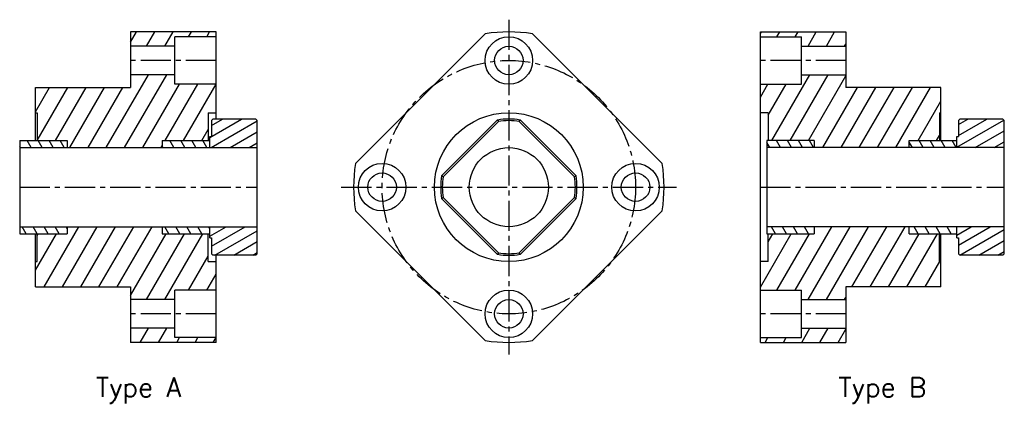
# Model space of a CAD drawing. Extents: x -154 to 156, y -69 to 53.
import ezdxf

# ---------------------------------------------------------------- set-up
doc = ezdxf.new("R2010")
doc.units = 0
doc.header["$MEASUREMENT"] = 0
doc.linetypes.add('CENTER2', pattern=[28.575, 19.05, -3.175, 3.175, -3.175])
doc.layers.get('0').update_dxf_attribs({"linetype": 'CONTINUOUS'})
doc.styles.add('SIMPLEX', font='simplex.shx', dxfattribs={"bigfont": 'chineset.shx'})
pattern_1 = [(60, (-156.4, 2e-13), (-4.33013, 2.5), [])]
pattern_2 = [(120, (-156.4, 2e-13), (-2.598076, -1.5), [])]
pattern_3 = [(30, (-156.4, 2e-13), (-1.5, 2.598076), [])]
pattern_4 = [(60, (154.4, 1e-12), (-4.33013, 2.5), [])]
pattern_5 = [(120, (154.4, 1e-12), (-2.598076, -1.5), [])]
pattern_6 = [(30, (154.4, 1e-12), (-1.5, 2.59808), [])]

# ---------------------------------------------------------------- blocks, each defined once
blk = doc.blocks.new('frount')
at = {"color": 4, "linetype": 'CENTER2', "ltscale": 0.5}
for p, q in [((0, 52.88), (0, -52.88)), ((-52.88, 0), (52.88, 0))]:
    blk.add_line(p, q, dxfattribs=at)
at = {"linetype": 'Continuous'}
for p, q in [((-3.54, 21.21), (-21.21, 3.54)), ((-3.3, 20.74), (-20.74, 3.3)), ((-3.54, 21.21), (-3.3, 20.74)), ((3.3, 20.74), (3.54, 21.21)), ((20.74, 3.3), (3.3, 20.74)), ((21.21, 3.54), (3.54, 21.21)), ((-20.74, 3.3), (-21.21, 3.54)), ((21.21, 3.54), (20.74, 3.3)), ((-21.21, -3.54), (-20.74, -3.3)), ((-21.21, -3.54), (-3.54, -21.21)), ((-20.74, -3.3), (-3.3, -20.74)), ((3.3, -20.74), (20.74, -3.3)), ((3.54, -21.21), (21.21, -3.54)), ((20.74, -3.3), (21.21, -3.54)), ((-3.3, -20.74), (-3.54, -21.21)), ((3.54, -21.21), (3.3, -20.74))]:
    blk.add_line(p, q, dxfattribs=at)
for points in [[(-7.43, 48.43), (-48.43, 7.43)], [(48.43, 7.43), (7.43, 48.43)], [(-48.43, -7.43), (-7.43, -48.43)], [(7.43, -48.43), (48.43, -7.43)]]:
    blk.add_lwpolyline(points, dxfattribs=at)
for centre, radius in [((0, 40), 7.5), ((0, 40), 4.5), ((0, 0), 23.5), ((0, 0), 12.5), ((-40, 0), 7.5), ((40, 0), 7.5), ((-40, 0), 4.5), ((40, 0), 4.5), ((0, -40), 7.5), ((0, -40), 4.5)]:
    blk.add_circle(centre, radius, dxfattribs=at)
at = {"color": 4, "linetype": 'CENTER2', "ltscale": 0.5}
blk.add_circle((0, 0), 40, dxfattribs=at)
at = {"linetype": 'Continuous'}
for radius, start, end in [(49, 81.2812, 98.7188), (21.5, 80.516, 99.484), (21, 80.9506, 99.0494), (49, 171.2812, 188.7188), (49, 351.2812, 8.7188), (21.5, 170.516, 189.484), (21, 170.9506, 189.0494), (21, 350.9506, 9.0494), (21.5, 350.516, 9.484), (21.5, 260.516, 279.484), (21, 260.9506, 279.0494), (49, 261.2812, 278.7188)]:
    blk.add_arc((0, 0), radius, start, end, dxfattribs=at)
blk = doc.blocks.new('right')
at = {"linetype": 'Continuous'}
h = blk.add_hatch(dxfattribs=at)
h.set_pattern_fill('_USER', color=256, scale=5, angle=60, pattern_type=0)
h.set_pattern_definition(pattern_1)
h.paths.add_polyline_path([(-50, 49), (-77, 49), (-77, 47.5), (-64, 47.5), (-64, 44.5), (-50, 44.5)])
h = blk.add_hatch(dxfattribs=at)
h.set_pattern_fill('_USER', color=256, scale=5, angle=60, pattern_type=0)
h.set_pattern_definition(pattern_1)
h.paths.add_polyline_path([(-20.5, 23.5), (-20, 23.5), (-20, 31.5), (-50, 31.5), (-50, 35.5), (-64, 35.5), (-64, 32.5), (-77, 32.5), (-77, 23.5), (-74.5, 23.5), (-74.5, 14.75), (-60, 14.75), (-60, 12.5), (-30, 12.5), (-30, 14.75), (-20.5, 14.75)])
h = blk.add_hatch(dxfattribs=at)
h.set_pattern_fill('_USER', color=256, scale=3, angle=30, pattern_type=0)
h.set_pattern_definition(pattern_3)
h.paths.add_polyline_path([(0, 21), (-0.5, 21.5), (-14, 21.5), (-14.5, 21), (-14.5, 16), (-15, 16), (-15, 12.5), (0, 12.5)])
h = blk.add_hatch(dxfattribs=at)
h.set_pattern_fill('_USER', color=256, scale=3, angle=120, pattern_type=0)
h.set_pattern_definition(pattern_2)
h.paths.add_polyline_path([(-60, 14.75), (-75, 14.75), (-75, 12.5), (-60, 12.5)])
h = blk.add_hatch(dxfattribs=at)
h.set_pattern_fill('_USER', color=256, scale=3, angle=120, pattern_type=0)
h.set_pattern_definition(pattern_2)
h.paths.add_polyline_path([(-15, 14.75), (-30, 14.75), (-30, 12.5), (-15, 12.5)])
h = blk.add_hatch(dxfattribs=at)
h.set_pattern_fill('_USER', color=256, scale=5, angle=60, pattern_type=0)
h.set_pattern_definition(pattern_1)
h.paths.add_polyline_path([(-20, -23.5), (-20.5, -23.5), (-20.5, -14.75), (-30, -14.75), (-30, -12.5), (-60, -12.5), (-60, -14.75), (-74.5, -14.75), (-74.5, -23.5), (-77, -23.5), (-77, -32.5), (-64, -32.5), (-64, -35.5), (-50, -35.5), (-50, -31.5), (-20, -31.5)])
h = blk.add_hatch(dxfattribs=at)
h.set_pattern_fill('_USER', color=256, scale=3, angle=120, pattern_type=0)
h.set_pattern_definition(pattern_2)
h.paths.add_polyline_path([(-60, -12.5), (-75, -12.5), (-75, -14.75), (-60, -14.75)])
h = blk.add_hatch(dxfattribs=at)
h.set_pattern_fill('_USER', color=256, scale=3, angle=120, pattern_type=0)
h.set_pattern_definition(pattern_2)
h.paths.add_polyline_path([(-15, -12.5), (-30, -12.5), (-30, -14.75), (-15, -14.75)])
h = blk.add_hatch(dxfattribs=at)
h.set_pattern_fill('_USER', color=256, scale=3, angle=30, pattern_type=0)
h.set_pattern_definition(pattern_3)
h.paths.add_polyline_path([(0, -12.5), (-15, -12.5), (-15, -16), (-14.5, -16), (-14.5, -21), (-14, -21.5), (-0.5, -21.5), (0, -21)])
h = blk.add_hatch(dxfattribs=at)
h.set_pattern_fill('_USER', color=256, scale=5, angle=60, pattern_type=0)
h.set_pattern_definition(pattern_1)
h.paths.add_polyline_path([(-50, -44.5), (-64, -44.5), (-64, -47.5), (-77, -47.5), (-77, -49), (-50, -49)])
for p, q in [((-77, 49), (-50, 49)), ((-77, -49), (-77, 49)), ((-77, 47.5), (-64, 47.5)), ((-64, 32.5), (-64, 47.5)), ((-50, 49), (-50, 31.5)), ((-64, 44.5), (-50, 44.5)), ((-64, 35.5), (-50, 35.5)), ((-77, 32.5), (-64, 32.5)), ((-20, 31.5), (-50, 31.5)), ((-20, 14.75), (-20, 31.5)), ((-14, 21.5), (-14.5, 21)), ((-14.5, 21), (-14.5, 16)), ((-0.5, 21.5), (-14, 21.5)), ((-0.5, 21.5), (0, 21)), ((0, -21), (0, 21)), ((-15, 16), (-14.5, 16)), ((-15, 12.5), (-15, 16)), ((-30, 14.75), (-15, 14.75)), ((-30, 12.5), (-30, 14.75)), ((-30, -14.75), (-30, -12.5)), ((-30, -14.75), (-15, -14.75)), ((-20, -31.5), (-20, -14.75)), ((-15, -16), (-15, -12.5)), ((-15, -16), (-14.5, -16)), ((-14.5, -16), (-14.5, -21)), ((-14, -21.5), (-14.5, -21)), ((-0.5, -21.5), (-14, -21.5)), ((-0.5, -21.5), (0, -21)), ((-77, -32.5), (-64, -32.5)), ((-64, -47.5), (-64, -32.5)), ((-50, -31.5), (-50, -49)), ((-20, -31.5), (-50, -31.5)), ((-64, -35.5), (-50, -35.5)), ((-64, -44.5), (-50, -44.5)), ((-77, -47.5), (-64, -47.5)), ((-77, -49), (-50, -49))]:
    blk.add_line(p, q)
at = {"color": 4, "linetype": 'CENTER2', "ltscale": 0.5}
for p, q in [((-50, 40), (-77, 40)), ((-77, 0), (0, 0)), ((-50, -40), (-77, -40))]:
    blk.add_line(p, q, dxfattribs=at)
at = {"linetype": 'Continuous'}
for p, q in [((-74.5, 23.5), (-77, 23.5)), ((-74.5, 23.5), (-74.5, 14.75)), ((-20.5, 23.5), (-20.5, 14.75)), ((-20.5, 23.5), (-20, 23.5)), ((-75, 14.75), (-75, -14.75)), ((-60, 14.75), (-75, 14.75)), ((0, 12.5), (-75, 12.5)), ((-60, 14.75), (-60, 12.5)), ((0, -12.5), (-75, -12.5)), ((-75, -14.75), (-60, -14.75)), ((-74.5, -23.5), (-74.5, -14.75)), ((-60, -12.5), (-60, -14.75)), ((-20.5, -23.5), (-20.5, -14.75)), ((-74.5, -23.5), (-77, -23.5)), ((-20.5, -23.5), (-20, -23.5))]:
    blk.add_line(p, q, dxfattribs=at)
blk = doc.blocks.new('left')
at = {"linetype": 'Continuous'}
h = blk.add_hatch(dxfattribs=at)
h.set_pattern_fill('_USER', color=256, scale=5, angle=60, pattern_type=0)
h.set_pattern_definition(pattern_4)
h.paths.add_polyline_path([(49, 47.5), (62, 47.5), (62, 49), (49, 49), (35, 49), (35, 44.5), (49, 44.5)])
h = blk.add_hatch(dxfattribs=at)
h.set_pattern_fill('_USER', color=256, scale=5, angle=60, pattern_type=0)
h.set_pattern_definition(pattern_4)
h.paths.add_polyline_path([(59.5, 23.5), (62, 23.5), (62, 32.5), (49, 32.5), (49, 35.5), (35, 35.5), (35, 31.5), (5, 31.5), (5, 23.5), (5.5, 23.5), (5.5, 14.75), (15, 14.75), (15, 12.5), (45, 12.5), (45, 14.75), (59.5, 14.75)])
h = blk.add_hatch(dxfattribs=at)
h.set_pattern_fill('_USER', color=256, scale=3, angle=30, pattern_type=0)
h.set_pattern_definition(pattern_6)
h.paths.add_polyline_path([(75, 21), (74.5, 21.5), (61, 21.5), (60.5, 21), (60.5, 16), (60, 16), (60, 12.5), (75, 12.5)])
h = blk.add_hatch(dxfattribs=at)
h.set_pattern_fill('_USER', color=256, scale=3, angle=120, pattern_type=0)
h.set_pattern_definition(pattern_5)
h.paths.add_polyline_path([(15, 14.75), (0, 14.75), (0, 12.5), (15, 12.5)])
h = blk.add_hatch(dxfattribs=at)
h.set_pattern_fill('_USER', color=256, scale=3, angle=120, pattern_type=0)
h.set_pattern_definition(pattern_5)
h.paths.add_polyline_path([(60, 14.75), (45, 14.75), (45, 12.5), (60, 12.5)])
h = blk.add_hatch(dxfattribs=at)
h.set_pattern_fill('_USER', color=256, scale=3, angle=120, pattern_type=0)
h.set_pattern_definition(pattern_5)
h.paths.add_polyline_path([(15, -12.5), (0, -12.5), (0, -14.75), (15, -14.75)])
h = blk.add_hatch(dxfattribs=at)
h.set_pattern_fill('_USER', color=256, scale=5, angle=60, pattern_type=0)
h.set_pattern_definition(pattern_4)
h.paths.add_polyline_path([(59.5, -14.75), (45, -14.75), (45, -12.5), (15, -12.5), (15, -14.75), (5.5, -14.75), (5.5, -23.5), (5, -23.5), (5, -31.5), (35, -31.5), (35, -35.5), (49, -35.5), (49, -32.5), (62, -32.5), (62, -23.5), (59.5, -23.5)])
h = blk.add_hatch(dxfattribs=at)
h.set_pattern_fill('_USER', color=256, scale=3, angle=120, pattern_type=0)
h.set_pattern_definition(pattern_5)
h.paths.add_polyline_path([(60, -12.5), (45, -12.5), (45, -14.75), (60, -14.75)])
h = blk.add_hatch(dxfattribs=at)
h.set_pattern_fill('_USER', color=256, scale=3, angle=30, pattern_type=0)
h.set_pattern_definition(pattern_6)
h.paths.add_polyline_path([(75, -12.5), (60, -12.5), (60, -16), (60.5, -16), (60.5, -21), (61, -21.5), (74.5, -21.5), (75, -21)])
h = blk.add_hatch(dxfattribs=at)
h.set_pattern_fill('_USER', color=256, scale=5, angle=60, pattern_type=0)
h.set_pattern_definition(pattern_4)
h.paths.add_polyline_path([(49, -44.5), (35, -44.5), (35, -49), (49, -49), (62, -49), (62, -47.5), (49, -47.5)])
for p, q in [((49, 49), (35, 49)), ((35, 49), (35, 31.5)), ((62, 49), (49, 49)), ((49, 32.5), (49, 47.5)), ((62, 47.5), (49, 47.5)), ((62, 21.5), (62, 49)), ((49, 44.5), (35, 44.5)), ((49, 35.5), (35, 35.5)), ((5, 31.5), (35, 31.5)), ((5, 14.75), (5, 31.5)), ((62, 32.5), (49, 32.5)), ((61, 21.5), (60.5, 21)), ((60.5, 21), (60.5, 16)), ((74.5, 21.5), (61, 21.5)), ((75, 21), (74.5, 21.5)), ((75, -21), (75, 21)), ((60, 16), (60.5, 16)), ((60, 12.5), (60, 16)), ((0, 14.75), (0, -14.75)), ((0, 14.75), (15, 14.75)), ((0, 12.5), (75, 12.5)), ((15, 14.75), (15, 12.5)), ((45, 14.75), (45, 12.5)), ((45, 14.75), (60, 14.75)), ((0, -12.5), (75, -12.5)), ((0, -14.75), (15, -14.75)), ((5, -31.5), (5, -14.75)), ((15, -12.5), (15, -14.75)), ((45, -12.5), (45, -14.75)), ((45, -14.75), (60, -14.75)), ((60, -16), (60, -12.5)), ((60, -16), (60.5, -16)), ((60.5, -16), (60.5, -21)), ((61, -21.5), (60.5, -21)), ((74.5, -21.5), (61, -21.5)), ((62, -49), (62, -21.5)), ((74.5, -21.5), (75, -21)), ((5, -31.5), (35, -31.5)), ((35, -31.5), (35, -49)), ((49, -47.5), (49, -32.5)), ((62, -32.5), (49, -32.5)), ((49, -35.5), (35, -35.5)), ((49, -44.5), (35, -44.5)), ((49, -49), (35, -49)), ((62, -47.5), (49, -47.5)), ((62, -49), (49, -49))]:
    blk.add_line(p, q)
at = {"color": 4, "linetype": 'CENTER2', "ltscale": 0.5}
for p, q in [((62, 40), (35, 40)), ((0, 0), (75, 0)), ((62, -40), (35, -40))]:
    blk.add_line(p, q, dxfattribs=at)
at = {"linetype": 'Continuous'}
for p, q in [((5, 23.5), (5.5, 23.5)), ((5.5, 23.5), (5.5, 14.75)), ((59.5, 23.5), (59.5, 14.75)), ((59.5, 23.5), (62, 23.5)), ((5.5, -23.5), (5.5, -14.75)), ((59.5, -23.5), (59.5, -14.75)), ((5, -23.5), (5.5, -23.5)), ((59.5, -23.5), (62, -23.5))]:
    blk.add_line(p, q, dxfattribs=at)

msp = doc.modelspace()

# ---------------------------------------------------------------- block references
at = {"linetype": 'Continuous'}
for name, p in [('frount', (0, 0)), ('left', (-154.4, 0)), ('right', (156.4, 0))]:
    msp.add_blockref(name, p, dxfattribs=at)

# ---------------------------------------------------------------- texts
at = {"char_height": 6.1, "attachment_point": 5, "style": 'SIMPLEX'}
for s, insert in [('Type A', (-116.9, -64.2)), ('Type B', (117.9, -64.2))]:
    msp.add_mtext_dynamic_manual_height_columns(s, width=204.6705, gutter_width=23.4, heights=[0], dxfattribs=dict(at, insert=insert))

doc.saveas('drawing.dxf')
